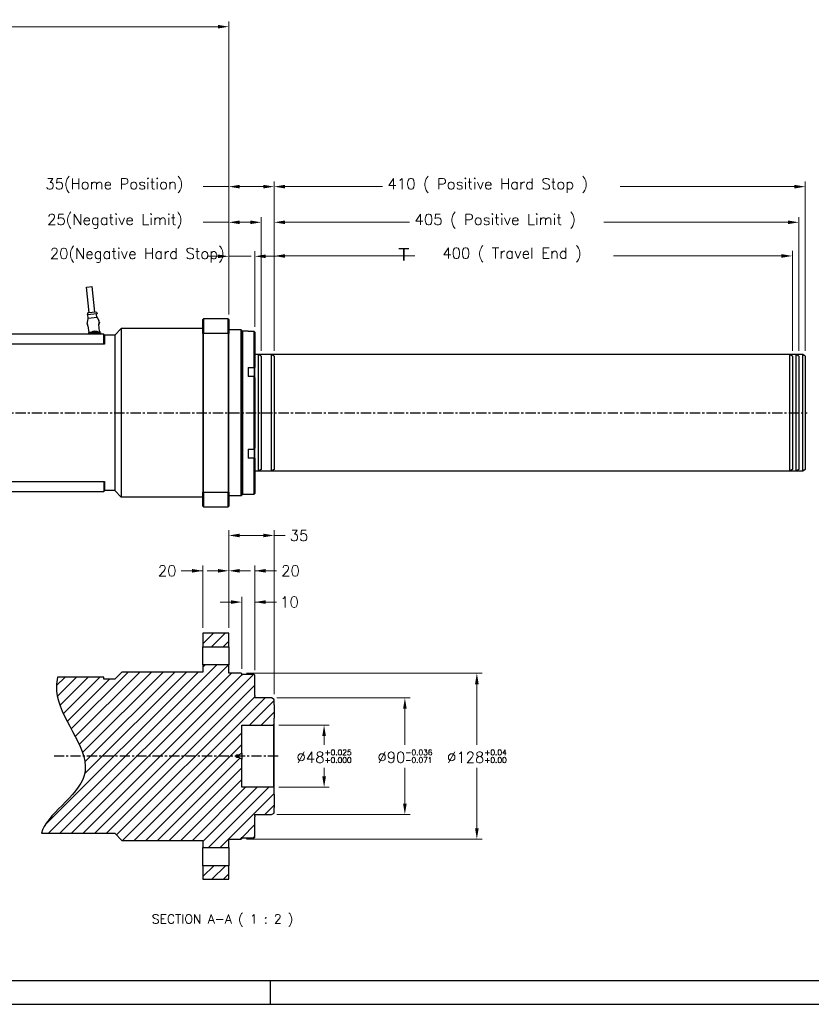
# Model space of a CAD drawing. Extents: x 0 to 1685, y -10 to 1188.
# Tile 2 of 19: x 648 to 1259, y 0 to 760. Entities that reach past the tile are written whole.
import ezdxf

# ---------------------------------------------------------------- set-up
doc = ezdxf.new("R2010")
doc.units = 0
doc.header["$LTSCALE"] = 25.4
doc.linetypes.add('CENTER', pattern=[2, 1.25, -0.25, 0.25, -0.25])
doc.layers.get('0').update_dxf_attribs({"linetype": 'CONTINUOUS'})
doc.layers.get('Defpoints').update_dxf_attribs({"linetype": 'CONTINUOUS'})
doc.layers.add('ATA-CENTER', color=133, linetype='CENTER')
doc.layers.add('ATA-HATCH', color=252, linetype='CONTINUOUS')
for name, color, linetype, lineweight in [('ATA-DIM', 252, 'CONTINUOUS', 25), ('ATA-SECTION', 3, 'CONTINUOUS', 35), ('ATA-TEXT', 7, 'CONTINUOUS', 25)]:
    doc.layers.add(name, color=color, linetype=linetype, lineweight=lineweight)
doc.styles.get("Standard").update_dxf_attribs({"font": 'simplex.shx'})
doc.styles.add('주 문자 (ISO)', font='arial.ttf')
doc.dimstyles.new('ata_A1', dxfattribs={"dimtxt": 4.2, "dimasz": 4.2, "dimexe": 2, "dimexo": 2, "dimgap": 2, "dimtad": 0, "dimtih": 1, "dimtoh": 1, "dimdec": 6, "dimdsep": 46, "dimtxsty": 'Standard', "dimcen": 0, "dimclrd": 252, "dimclre": 252, "dimclrt": 4, "dimadec": 6, "dimazin": 2, "dimtfac": 1, "dimtdec": 6, "dimtofl": 0, "dimtmove": 0, "dimatfit": 3, "dimfxl": 0, "dimtolj": 1, "dimtzin": 0, "dimlwd": 0, "dimlwe": 0, "dimarcsym": 0})

# ---------------------------------------------------------------- blocks, each defined once
blk = doc.blocks.new('*D12212')
at = {"layer": 'ATA-DIM', "color": 252, "lineweight": 0}
for p, q in [((809.09, 532.61), (809.09, 581.45)), ((829.09, 522.94), (829.09, 581.45)), ((800.69, 577.45), (792.29, 577.45)), ((809.09, 577.45), (826.26, 577.45)), ((837.49, 577.45), (845.89, 577.45))]:
    blk.add_line(p, q, dxfattribs=at)
at = {"layer": 'ATA-DIM', "color": 252}
for points in [[(800.69, 576.05), (800.69, 578.85), (809.09, 577.45)], [(837.49, 578.85), (837.49, 576.05), (829.09, 577.45)]]:
    blk.add_solid(points, dxfattribs=at)
at = {"layer": 'Defpoints', "color": 0}
for p in [(829.09, 577.45), (809.09, 528.61), (829.09, 518.94)]:
    blk.add_point(p, dxfattribs=at)
at = {"layer": 'ATA-DIM', "color": 4, "insert": (670.9, 583.84), "char_height": 8.4, "attachment_point": 1}
blk.add_mtext('\\A1;20(Negative Hard Stop)', dxfattribs=at)
blk = doc.blocks.new('*D12224')
at = {"layer": 'ATA-DIM', "color": 252, "lineweight": 0}
for p, q in [((800.69, 334.65), (792.29, 334.65)), ((809.09, 290.52), (809.09, 338.65)), ((829.09, 258.02), (829.09, 338.65)), ((829.09, 334.65), (845.89, 334.65)), ((837.49, 334.65), (845.89, 334.65))]:
    blk.add_line(p, q, dxfattribs=at)
at = {"layer": 'ATA-DIM', "color": 252}
for points in [[(800.69, 333.25), (800.69, 336.05), (809.09, 334.65)], [(837.49, 336.05), (837.49, 333.25), (829.09, 334.65)]]:
    blk.add_solid(points, dxfattribs=at)
at = {"layer": 'Defpoints', "color": 0}
for p in [(809.09, 334.65), (809.09, 286.52), (829.09, 254.02)]:
    blk.add_point(p, dxfattribs=at)
at = {"layer": 'ATA-DIM', "color": 4, "insert": (856.69, 334.65), "char_height": 8.4, "attachment_point": 5}
blk.add_mtext('20', dxfattribs=at)
blk = doc.blocks.new('*D12220')
at = {"layer": 'ATA-DIM', "color": 252, "lineweight": 0}
for p, q in [((819.09, 259.02), (819.09, 314.52)), ((829.09, 258.02), (829.09, 314.52)), ((810.69, 310.52), (802.29, 310.52)), ((829.09, 310.52), (845.89, 310.52)), ((837.49, 310.52), (845.89, 310.52))]:
    blk.add_line(p, q, dxfattribs=at)
at = {"layer": 'ATA-DIM', "color": 252}
for points in [[(810.69, 309.12), (810.69, 311.92), (819.09, 310.52)], [(837.49, 311.92), (837.49, 309.12), (829.09, 310.52)]]:
    blk.add_solid(points, dxfattribs=at)
at = {"layer": 'Defpoints', "color": 0}
for p in [(819.09, 310.52), (819.09, 255.02), (829.09, 254.02)]:
    blk.add_point(p, dxfattribs=at)
at = {"layer": 'ATA-DIM', "color": 4, "insert": (855.89, 310.52), "char_height": 8.4, "attachment_point": 5}
blk.add_mtext('10', dxfattribs=at)
blk = doc.blocks.new('*D12216')
at = {"layer": 'ATA-DIM', "color": 252, "lineweight": 0}
for p, q in [((809.09, 290.52), (809.09, 365.93)), ((844.09, 239.37), (844.09, 365.93)), ((835.69, 361.93), (817.49, 361.93)), ((844.09, 361.93), (852.49, 361.93))]:
    blk.add_line(p, q, dxfattribs=at)
at = {"layer": 'ATA-DIM', "color": 252}
for points in [[(817.49, 363.33), (817.49, 360.53), (809.09, 361.93)], [(835.69, 360.53), (835.69, 363.33), (844.09, 361.93)]]:
    blk.add_solid(points, dxfattribs=at)
at = {"layer": 'Defpoints', "color": 0}
for p in [(809.09, 361.93), (809.09, 286.52), (844.09, 235.37)]:
    blk.add_point(p, dxfattribs=at)
at = {"layer": 'ATA-DIM', "color": 4, "insert": (863.29, 361.93), "char_height": 8.4, "attachment_point": 5}
blk.add_mtext('35', dxfattribs=at)
blk = doc.blocks.new('*D12219')
at = {"layer": 'ATA-DIM', "color": 252, "lineweight": 0}
for p, q in [((789.09, 334.65), (772.29, 334.65)), ((780.69, 334.65), (772.29, 334.65)), ((789.09, 290.52), (789.09, 338.65)), ((809.09, 290.52), (809.09, 338.65)), ((817.49, 334.65), (825.89, 334.65))]:
    blk.add_line(p, q, dxfattribs=at)
at = {"layer": 'ATA-DIM', "color": 252}
for points in [[(780.69, 333.25), (780.69, 336.05), (789.09, 334.65)], [(817.49, 336.05), (817.49, 333.25), (809.09, 334.65)]]:
    blk.add_solid(points, dxfattribs=at)
at = {"layer": 'Defpoints', "color": 0}
for p in [(809.09, 334.65), (789.09, 286.52), (809.09, 286.52)]:
    blk.add_point(p, dxfattribs=at)
at = {"layer": 'ATA-DIM', "color": 4, "insert": (761.48, 334.65), "char_height": 8.4, "attachment_point": 5}
blk.add_mtext('20', dxfattribs=at)
blk = doc.blocks.new('*D12211')
at = {"layer": 'ATA-DIM', "color": 252, "lineweight": 0}
for p, q in [((809.09, 603.68), (789.22, 603.68)), ((809.09, 532.61), (809.09, 607.68)), ((817.49, 603.68), (825.69, 603.68)), ((834.09, 504.45), (834.09, 607.68))]:
    blk.add_line(p, q, dxfattribs=at)
at = {"layer": 'ATA-DIM', "color": 252}
for points in [[(817.49, 605.08), (817.49, 602.28), (809.09, 603.68)], [(825.69, 602.28), (825.69, 605.08), (834.09, 603.68)]]:
    blk.add_solid(points, dxfattribs=at)
at = {"layer": 'Defpoints', "color": 0}
for p in [(834.09, 603.68), (809.09, 528.61), (834.09, 500.45)]:
    blk.add_point(p, dxfattribs=at)
at = {"layer": 'ATA-DIM', "color": 4, "insert": (668.8, 610.06), "char_height": 8.4, "attachment_point": 1}
blk.add_mtext('\\A1;25(Negative Limit)', dxfattribs=at)
blk = doc.blocks.new('*D12210')
at = {"layer": 'ATA-DIM', "color": 252, "lineweight": 0}
for p, q in [((809.09, 631.21), (789.22, 631.21)), ((809.09, 532.61), (809.09, 635.21)), ((817.49, 631.21), (835.69, 631.21)), ((844.09, 504.45), (844.09, 635.21))]:
    blk.add_line(p, q, dxfattribs=at)
at = {"layer": 'ATA-DIM', "color": 252}
for points in [[(817.49, 632.61), (817.49, 629.81), (809.09, 631.21)], [(835.69, 629.81), (835.69, 632.61), (844.09, 631.21)]]:
    blk.add_solid(points, dxfattribs=at)
at = {"layer": 'Defpoints', "color": 0}
for p in [(844.09, 631.21), (809.09, 528.61), (844.09, 500.45)]:
    blk.add_point(p, dxfattribs=at)
at = {"layer": 'ATA-DIM', "color": 4, "insert": (667.45, 637.59), "char_height": 8.4, "attachment_point": 1}
blk.add_mtext('\\A1;35(Home Position)', dxfattribs=at)
blk = doc.blocks.new('*D12223')
at = {"layer": 'ATA-DIM', "color": 252, "lineweight": 0}
for p, q in [((844.09, 504.45), (844.09, 581.72)), ((852.49, 577.72), (952.6, 577.72)), ((1235.69, 577.72), (1106.09, 577.72)), ((1244.09, 504.45), (1244.09, 581.72))]:
    blk.add_line(p, q, dxfattribs=at)
at = {"layer": 'ATA-DIM', "color": 252}
for points in [[(852.49, 579.12), (852.49, 576.32), (844.09, 577.72)], [(1235.69, 576.32), (1235.69, 579.12), (1244.09, 577.72)]]:
    blk.add_solid(points, dxfattribs=at)
at = {"layer": 'Defpoints', "color": 0}
for p in [(1244.09, 577.72), (844.09, 500.45), (1244.09, 500.45)]:
    blk.add_point(p, dxfattribs=at)
at = {"layer": 'ATA-DIM', "color": 4, "insert": (956.6, 584.1), "char_height": 8.4, "attachment_point": 1}
blk.add_mtext('\\A1;   400 ( Travel End )', dxfattribs=at)
blk = doc.blocks.new('*D12222')
at = {"layer": 'ATA-DIM', "color": 252, "lineweight": 0}
for p, q in [((844.09, 504.45), (844.09, 607.68)), ((852.49, 603.68), (948.46, 603.68)), ((1240.69, 603.68), (1098.59, 603.68)), ((1249.09, 504.45), (1249.09, 607.68))]:
    blk.add_line(p, q, dxfattribs=at)
at = {"layer": 'ATA-DIM', "color": 252}
for points in [[(852.49, 605.08), (852.49, 602.28), (844.09, 603.68)], [(1240.69, 602.28), (1240.69, 605.08), (1249.09, 603.68)]]:
    blk.add_solid(points, dxfattribs=at)
at = {"layer": 'Defpoints', "color": 0}
for p in [(1249.09, 603.68), (844.09, 500.45), (1249.09, 500.45)]:
    blk.add_point(p, dxfattribs=at)
at = {"layer": 'ATA-DIM', "color": 4, "insert": (952.46, 610.06), "char_height": 8.4, "attachment_point": 1}
blk.add_mtext('\\A1;405 ( Positive Limit )', dxfattribs=at)
blk = doc.blocks.new('*D12221')
at = {"layer": 'ATA-DIM', "color": 252, "lineweight": 0}
for p, q in [((844.09, 504.45), (844.09, 635.21)), ((852.49, 631.21), (927.61, 631.21)), ((1245.69, 631.21), (1111.09, 631.21)), ((1254.09, 504.45), (1254.09, 635.21))]:
    blk.add_line(p, q, dxfattribs=at)
at = {"layer": 'ATA-DIM', "color": 252}
for points in [[(852.49, 632.61), (852.49, 629.81), (844.09, 631.21)], [(1245.69, 629.81), (1245.69, 632.61), (1254.09, 631.21)]]:
    blk.add_solid(points, dxfattribs=at)
at = {"layer": 'Defpoints', "color": 0}
for p in [(1254.09, 631.21), (844.09, 500.45), (1254.09, 500.45)]:
    blk.add_point(p, dxfattribs=at)
at = {"layer": 'ATA-DIM', "color": 4, "insert": (931.61, 637.59), "char_height": 8.4, "attachment_point": 1}
blk.add_mtext('\\A1;410 ( Positive Hard Stop )', dxfattribs=at)
blk = doc.blocks.new('*D12225')
at = {"layer": 'ATA-DIM', "color": 252, "lineweight": 0}
for p, q in [((53.09, 683.11), (53.09, 758.71)), ((61.49, 754.71), (390.17, 754.71)), ((800.69, 754.71), (472.01, 754.71)), ((809.09, 532.61), (809.09, 758.71))]:
    blk.add_line(p, q, dxfattribs=at)
at = {"layer": 'ATA-DIM', "color": 252}
for points in [[(61.49, 756.11), (61.49, 753.31), (53.09, 754.71)], [(800.69, 753.31), (800.69, 756.11), (809.09, 754.71)]]:
    blk.add_solid(points, dxfattribs=at)
at = {"layer": 'Defpoints', "color": 0}
for p in [(809.09, 754.71), (53.09, 679.11), (809.09, 528.61)]:
    blk.add_point(p, dxfattribs=at)
at = {"layer": 'ATA-DIM', "color": 4, "insert": (431.09, 754.71), "char_height": 8.4, "attachment_point": 5}
blk.add_mtext('\\A1;756(T+356)', dxfattribs=at)
blk = doc.blocks.new('*D12215')
at = {"layer": 'ATA-DIM', "color": 252, "lineweight": 0}
for p, q in [((822.59, 255.52), (1004.54, 255.52)), ((1000.54, 247.12), (1000.54, 200.42)), ((1000.54, 135.92), (1000.54, 182.62)), ((822.59, 127.52), (1004.54, 127.52))]:
    blk.add_line(p, q, dxfattribs=at)
at = {"layer": 'ATA-DIM', "color": 252}
for points in [[(1001.94, 247.12), (999.14, 247.12), (1000.54, 255.52)], [(999.14, 135.92), (1001.94, 135.92), (1000.54, 127.52)]]:
    blk.add_solid(points, dxfattribs=at)
at = {"layer": 'Defpoints', "color": 0}
for p in [(818.59, 255.52), (818.59, 127.52), (1000.54, 127.52)]:
    blk.add_point(p, dxfattribs=at)
at = {"layer": 'ATA-DIM', "color": 4, "insert": (1000.54, 191.52), "char_height": 8.4, "attachment_point": 5}
blk.add_mtext('%%C128{\\H0.5x;\\S+0.04^ +0.00;}', dxfattribs=at)
blk = doc.blocks.new('*D12214')
at = {"layer": 'ATA-DIM', "color": 252, "lineweight": 0}
for p, q in [((846.09, 236.52), (948.98, 236.52)), ((944.98, 228.12), (944.98, 200.42)), ((944.98, 154.92), (944.98, 182.62)), ((846.09, 146.52), (948.98, 146.52))]:
    blk.add_line(p, q, dxfattribs=at)
at = {"layer": 'ATA-DIM', "color": 252}
for points in [[(946.38, 228.12), (943.58, 228.12), (944.98, 236.52)], [(943.58, 154.92), (946.38, 154.92), (944.98, 146.52)]]:
    blk.add_solid(points, dxfattribs=at)
at = {"layer": 'Defpoints', "color": 0}
for p in [(842.09, 236.52), (842.09, 146.52), (944.98, 146.52)]:
    blk.add_point(p, dxfattribs=at)
at = {"layer": 'ATA-DIM', "color": 4, "insert": (944.98, 191.52), "char_height": 8.4, "attachment_point": 5}
blk.add_mtext('%%C90{\\H0.5x;\\S-0.036^ -0.071;}', dxfattribs=at)
blk = doc.blocks.new('*D12213')
at = {"layer": 'ATA-DIM', "color": 252, "lineweight": 0}
for p, q in [((847.59, 215.52), (886.61, 215.52)), ((882.61, 207.12), (882.61, 200.42)), ((882.61, 175.92), (882.61, 182.62)), ((847.59, 167.52), (886.61, 167.52))]:
    blk.add_line(p, q, dxfattribs=at)
at = {"layer": 'ATA-DIM', "color": 252}
for points in [[(884.01, 207.12), (881.21, 207.12), (882.61, 215.52)], [(881.21, 175.92), (884.01, 175.92), (882.61, 167.52)]]:
    blk.add_solid(points, dxfattribs=at)
at = {"layer": 'Defpoints', "color": 0}
for p in [(843.59, 215.52), (843.59, 167.52), (882.61, 167.52)]:
    blk.add_point(p, dxfattribs=at)
at = {"layer": 'ATA-DIM', "color": 4, "insert": (882.61, 191.52), "char_height": 8.4, "attachment_point": 5}
blk.add_mtext('%%C48{\\H0.5x;\\S+0.025^ +0.000;}', dxfattribs=at)
blk = doc.blocks.new('ata-Border-A1-002')
blk.add_line((834, 9), (7, 9))
at = {"color": 253, "ltscale": 0.5}
for p, q in [((420.5, 9), (420.5, 0)), ((0, 0), (841, 0))]:
    blk.add_line(p, q, dxfattribs=at)

msp = doc.modelspace()

# ---------------------------------------------------------------- hatches: boundary and pattern name
at = {"layer": 'ATA-HATCH'}
h = msp.add_hatch(dxfattribs=at)
h.set_pattern_fill('ANSI31', color=256, scale=2)
h.set_pattern_definition([(45, (-1567.588, -3596.052), (-4.490128, 4.490128), [])])
edge = h.paths.add_edge_path()
edge.add_spline(control_points=[(676.9038312, 252.6451838), (675.8713354, 247.8511528), (674.989992, 222.9700324), (722.1342571, 176.8073201), (667.5567405, 146.2600099), (664.4881737, 132.0202838)], knot_values=[27.8880420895, 27.8880420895, 27.8880420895, 27.8880420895, 35.7755741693, 68.202521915, 95.9084680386, 95.9084680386, 95.9084680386, 95.9084680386], degree=3, periodic=0)
edge.add_line((664.4881737, 132.0202838), (721.0876432, 132.0202838))
edge.add_line((721.0876432, 132.0202838), (726.5876432, 126.5202838))
edge.add_line((726.5876432, 126.5202838), (789.0876432, 126.5202838))
edge.add_line((789.0876432, 126.5202838), (789.0876432, 121.0202838))
edge.add_line((789.0876432, 121.0202838), (809.0876432, 121.0202838))
edge.add_line((809.0876432, 121.0202838), (809.0876432, 127.5202838))
edge.add_line((809.0876432, 127.5202838), (818.5876432, 127.5202838))
edge.add_line((818.5876432, 127.5202838), (819.0876432, 128.0202838))
edge.add_line((819.0876432, 128.0202838), (819.0876432, 129.0202838))
edge.add_line((819.0876432, 129.0202838), (819.5876432, 128.5202838))
edge.add_line((819.5876432, 128.5202838), (828.5876432, 128.5202838))
edge.add_line((828.5876432, 128.5202838), (829.0876432, 129.0202838))
edge.add_line((829.0876432, 129.0202838), (829.0876432, 144.7702838))
edge.add_line((829.0876432, 144.7702838), (829.0876432, 145.5199048))
edge.add_line((829.0876432, 145.5199048), (829.0876432, 146.3202838))
edge.add_line((829.0876432, 146.3202838), (829.0876432, 146.5202838))
edge.add_line((829.0876432, 146.5202838), (842.0876432, 146.5202838))
edge.add_line((842.0876432, 146.5202838), (844.0876432, 147.6749843))
edge.add_line((844.0876432, 147.6749843), (844.0876432, 151.9672838))
edge.add_line((844.0876432, 151.9672838), (844.0876432, 162.0732838))
edge.add_line((844.0876432, 162.0732838), (844.0876432, 167.0202838))
edge.add_line((844.0876432, 167.0202838), (843.5876432, 167.5202838))
edge.add_line((843.5876432, 167.5202838), (819.0876432, 167.5202838))
edge.add_line((819.0876432, 167.5202838), (819.0876432, 189.2702838))
edge.add_line((819.0876432, 189.2702838), (816.9225797, 190.5202838))
edge.add_line((816.9225797, 190.5202838), (815.0876432, 190.5202838))
edge.add_line((815.0876432, 190.5202838), (814.4867826, 191.5202838))
edge.add_line((814.4867826, 191.5202838), (815.0876432, 192.5202838))
edge.add_line((815.0876432, 192.5202838), (816.9225797, 192.5202838))
edge.add_line((816.9225797, 192.5202838), (819.0876432, 193.7702838))
edge.add_line((819.0876432, 193.7702838), (819.0876432, 215.5202838))
edge.add_line((819.0876432, 215.5202838), (843.5876432, 215.5202838))
edge.add_line((843.5876432, 215.5202838), (844.0876432, 216.0202838))
edge.add_line((844.0876432, 216.0202838), (844.0876432, 220.9672838))
edge.add_line((844.0876432, 220.9672838), (844.0876432, 231.0732838))
edge.add_line((844.0876432, 231.0732838), (844.0876432, 235.3655832))
edge.add_line((844.0876432, 235.3655832), (842.0876432, 236.5202838))
edge.add_line((842.0876432, 236.5202838), (829.0876432, 236.5202838))
edge.add_line((829.0876432, 236.5202838), (829.0876432, 236.7202838))
edge.add_line((829.0876432, 236.7202838), (829.0876432, 237.5206628))
edge.add_line((829.0876432, 237.5206628), (829.0876432, 238.2702838))
edge.add_line((829.0876432, 238.2702838), (829.0876432, 254.0202838))
edge.add_line((829.0876432, 254.0202838), (828.5876432, 254.5202838))
edge.add_line((828.5876432, 254.5202838), (819.5876432, 254.5202838))
edge.add_line((819.5876432, 254.5202838), (819.0876432, 254.0202838))
edge.add_line((819.0876432, 254.0202838), (819.0876432, 255.0202838))
edge.add_line((819.0876432, 255.0202838), (818.5876432, 255.5202838))
edge.add_line((818.5876432, 255.5202838), (809.0876432, 255.5202838))
edge.add_line((809.0876432, 255.5202838), (809.0876432, 262.0202838))
edge.add_line((809.0876432, 262.0202838), (789.0876432, 262.0202838))
edge.add_line((789.0876432, 262.0202838), (789.0876432, 256.5202838))
edge.add_line((789.0876432, 256.5202838), (726.5876432, 256.5202838))
edge.add_line((726.5876432, 256.5202838), (721.0876432, 251.0202838))
edge.add_line((721.0876432, 251.0202838), (712.6076746, 251.0202838))
edge.add_line((712.6076746, 251.0202838), (712.6076746, 252.6451838))
edge.add_line((712.6076746, 252.6451838), (676.9038312, 252.6451838))
h.paths.add_polyline_path([(809.0876432, 276.0202838), (809.0876432, 286.5202838), (789.0876432, 286.5202838), (789.0876432, 276.0202838)])
h.paths.add_polyline_path([(789.0876432, 107.0202838), (789.0876432, 96.5202838), (809.0876432, 96.5202838), (809.0876432, 107.0202838)])

# ---------------------------------------------------------------- linework, layer by layer
for p, q in [((699.1562139, 553.6934028), (703.6307746, 554.1712172)), ((701.2798337, 533.8064664), (699.1562139, 553.6934028)), ((705.7543943, 534.2842808), (703.6307746, 554.1712172)), ((700.1860522, 533.6896673), (699.8481502, 532.1450566)), ((707.5046207, 532.9626502), (699.8481502, 532.1450566)), ((706.8481758, 534.4010799), (700.1860522, 533.6896673)), ((700.6213942, 529.6128453), (700.3453236, 532.1981471)), ((706.8481758, 534.4010799), (707.5046207, 532.9626502)), ((707.2835179, 530.3242579), (707.0074473, 532.9095597)), ((699.6765423, 525.2760091), (699.6412493, 525.606516)), ((700.2643146, 529.2351492), (699.6906193, 526.5524168)), ((707.508728, 530.1471699), (700.4386565, 529.3921947)), ((707.7123006, 530.0304798), (708.8395495, 527.5293822)), ((709.3358028, 519.5814405), (708.7921145, 524.6728859)), ((709.1228371, 526.2847285), (709.087544, 526.6152354)), ((789.0876432, 528.6056106), (789.5876432, 529.1056106)), ((789.0876432, 517.8122279), (789.0876432, 528.6056106)), ((789.5876432, 529.1056106), (789.5876432, 517.9957564)), ((808.5876432, 529.1056106), (789.5876432, 529.1056106)), ((808.5876432, 517.9957564), (808.5876432, 529.1056106)), ((809.0876432, 528.6056106), (808.5876432, 529.1056106)), ((809.0876432, 528.6056106), (809.0876432, 517.8122279)), ((242.5876432, 517.6056106), (712.5876432, 517.6056106)), ((700.3401665, 523.7703476), (700.8838548, 518.6789021)), ((701.5876432, 518.6056106), (701.5876432, 518.2056106)), ((701.6876432, 518.2056106), (701.5876432, 518.2056106)), ((701.5876432, 518.2056106), (701.5876432, 517.6056106)), ((702.2876432, 518.7056106), (701.6876432, 518.7056106)), ((701.6876432, 518.2056106), (701.7876432, 518.2056106)), ((701.7776432, 517.8439047), (701.7876432, 517.8439047)), ((701.7776432, 517.790501), (701.7776432, 517.8439047)), ((701.7776432, 517.790501), (701.7876432, 517.790501)), ((701.7776432, 517.7253669), (701.7776432, 517.790501)), ((701.7776432, 517.7253669), (701.7876432, 517.7253669)), ((701.7776432, 517.7056106), (701.7776432, 517.7253669)), ((701.7776432, 517.7056106), (701.7776432, 517.6056106)), ((701.7876432, 517.7056106), (701.7776432, 517.7056106)), ((701.7876432, 517.6056106), (701.7876432, 518.2056106)), ((701.7976432, 517.6056106), (701.7976432, 518.1956106)), ((708.8876432, 518.7056106), (702.2876432, 518.7056106)), ((702.2976432, 518.6956106), (708.8776432, 518.6956106)), ((709.4876432, 518.7056106), (708.8876432, 518.7056106)), ((709.3776432, 518.1956106), (709.3776432, 517.6056106)), ((709.3876432, 518.2056106), (709.3876432, 517.6056106)), ((709.4876432, 518.2056106), (709.3876432, 518.2056106)), ((709.4876432, 518.2056106), (709.5876432, 518.2056106)), ((709.5876432, 518.2056106), (709.5876432, 518.6056106)), ((709.5876432, 517.6056106), (709.5876432, 518.2056106)), ((710.0496337, 517.6056106), (709.9992127, 518.0777859)), ((712.5876432, 509.6056106), (712.5876432, 517.6056106)), ((721.0876432, 516.6056106), (726.0876432, 521.6056106)), ((789.0876432, 521.6056106), (726.0876432, 521.6056106)), ((726.0876432, 521.6056106), (726.0876432, 391.6056106)), ((789.0876432, 517.8122279), (789.0876432, 395.3989933)), ((789.5876432, 517.9957564), (808.5876432, 517.9957564)), ((789.5876432, 395.2154648), (789.5876432, 517.9957564)), ((808.5876432, 517.9957564), (808.5876432, 395.2154648)), ((818.5876432, 520.6056106), (809.0876432, 520.6056106)), ((809.0876432, 395.3989933), (809.0876432, 517.8122279)), ((819.0876432, 520.1056106), (818.5876432, 520.6056106)), ((818.5876432, 392.6056106), (818.5876432, 520.6056106)), ((819.0876432, 520.1056106), (819.0876432, 393.1056106)), ((819.0876432, 519.1056106), (819.5876432, 519.6056106)), ((824.0876432, 519.6056106), (819.5876432, 519.6056106)), ((819.5876432, 519.6056106), (819.5876432, 393.6056106)), ((824.0876432, 519.6056106), (824.0876432, 519.4784983)), ((828.5876432, 519.4784983), (824.0876432, 519.4784983)), ((828.5876432, 491.5061561), (828.5876432, 519.4784983)), ((829.0876432, 518.9434001), (829.0876432, 491.6716197)), ((712.5876432, 509.6056106), (242.5876432, 509.6056106)), ((712.5876432, 516.1056106), (713.0876432, 516.6056106)), ((713.0876432, 509.6056106), (712.5876432, 509.6056106)), ((721.0876432, 516.6056106), (713.0876432, 516.6056106)), ((713.0876432, 516.6056106), (713.0876432, 509.6056106)), ((721.0876432, 516.6056106), (721.0876432, 396.6056106)), ((842.0876432, 501.6056106), (829.0876432, 501.6056106)), ((842.0876432, 411.6056106), (842.0876432, 501.6056106)), ((844.0876432, 500.4509101), (842.0876432, 501.6056106)), ((844.0876432, 500.4509101), (844.0876432, 412.7603112)), ((824.0876432, 491.5061561), (828.5876432, 491.5061561)), ((824.0876432, 491.5061561), (824.0876432, 484.5779528)), ((828.5876432, 491.5061561), (828.5876432, 489.3197122)), ((828.5876432, 489.3197122), (828.5876432, 484.5779528)), ((829.0876432, 489.7527249), (829.0876432, 491.6716197)), ((829.0876432, 483.8773911), (829.0876432, 489.7527249)), ((828.5876432, 484.5779528), (824.0876432, 484.5779528)), ((828.5876432, 428.6332684), (828.5876432, 484.5779528)), ((829.0876432, 483.8773911), (829.0876432, 429.3338302)), ((824.0876432, 428.6332684), (828.5876432, 428.6332684)), ((824.0876432, 428.6332684), (824.0876432, 421.7050652)), ((828.5876432, 428.6332684), (828.5876432, 423.891509)), ((829.0876432, 423.4584963), (829.0876432, 429.3338302)), ((828.5876432, 421.7050652), (824.0876432, 421.7050652)), ((828.5876432, 423.891509), (828.5876432, 421.7050652)), ((828.5876432, 393.732723), (828.5876432, 421.7050652)), ((829.0876432, 421.5396015), (829.0876432, 423.4584963)), ((829.0876432, 421.5396015), (829.0876432, 394.2678211)), ((842.0876432, 411.6056106), (829.0876432, 411.6056106)), ((844.0876432, 412.7603112), (842.0876432, 411.6056106)), ((242.5876432, 403.6056106), (712.5876432, 403.6056106)), ((712.5876432, 403.6056106), (712.5876432, 395.6056106)), ((712.5876432, 403.6056106), (713.0876432, 403.6056106)), ((713.0876432, 403.6056106), (713.0876432, 396.6056106)), ((712.5876432, 395.6056106), (242.5876432, 395.6056106)), ((712.5876432, 397.1056106), (713.0876432, 396.6056106)), ((721.0876432, 396.6056106), (713.0876432, 396.6056106)), ((721.0876432, 396.6056106), (726.0876432, 391.6056106)), ((789.0876432, 384.6056106), (789.0876432, 395.3989933)), ((809.0876432, 395.3989933), (809.0876432, 384.6056106)), ((789.0876432, 391.6056106), (726.0876432, 391.6056106)), ((789.5876432, 395.2154648), (789.5876432, 384.1056106)), ((808.5876432, 395.2154648), (789.5876432, 395.2154648)), ((808.5876432, 384.1056106), (808.5876432, 395.2154648)), ((818.5876432, 392.6056106), (809.0876432, 392.6056106)), ((819.0876432, 393.1056106), (818.5876432, 392.6056106)), ((819.0876432, 394.1056106), (819.5876432, 393.6056106)), ((824.0876432, 393.6056106), (819.5876432, 393.6056106)), ((824.0876432, 393.732723), (828.5876432, 393.732723)), ((824.0876432, 393.732723), (824.0876432, 393.6056106)), ((789.0876432, 384.6056106), (789.5876432, 384.1056106)), ((789.5876432, 384.1056106), (808.5876432, 384.1056106)), ((808.5876432, 384.1056106), (809.0876432, 384.6056106)), ((789.0876432, 286.5202838), (789.0876432, 276.0202838)), ((809.0876432, 286.5202838), (789.0876432, 286.5202838)), ((809.0876432, 276.0202838), (809.0876432, 286.5202838)), ((789.0876432, 262.0202838), (789.0876432, 276.0202838)), ((789.0876432, 276.0202838), (809.0876432, 276.0202838)), ((809.0876432, 276.0202838), (809.0876432, 262.0202838)), ((789.0876432, 262.0202838), (789.0876432, 256.5202838)), ((809.0876432, 262.0202838), (789.0876432, 262.0202838)), ((809.0876432, 255.5202838), (809.0876432, 262.0202838)), ((712.6076746, 252.6451838), (676.9038312, 252.6451838)), ((712.6076746, 251.0202838), (712.6076746, 252.6451838)), ((721.0876432, 251.0202838), (712.6076746, 251.0202838)), ((726.5876432, 256.5202838), (721.0876432, 251.0202838)), ((789.0876432, 256.5202838), (726.5876432, 256.5202838)), ((818.5876432, 255.5202838), (809.0876432, 255.5202838)), ((819.0876432, 255.0202838), (818.5876432, 255.5202838)), ((819.0876432, 254.0202838), (819.0876432, 255.0202838)), ((819.5876432, 254.5202838), (819.0876432, 254.0202838)), ((828.5876432, 254.5202838), (819.5876432, 254.5202838)), ((829.0876432, 254.0202838), (828.5876432, 254.5202838)), ((829.0876432, 238.2702838), (829.0876432, 254.0202838)), ((829.0876432, 238.2702838), (829.0876432, 237.5206628)), ((829.0876432, 236.7202838), (829.0876432, 237.5206628)), ((829.0876432, 236.5202838), (829.0876432, 236.7202838)), ((842.0876432, 236.5202838), (829.0876432, 236.5202838)), ((844.0876432, 235.3655832), (842.0876432, 236.5202838)), ((844.0876432, 231.0732838), (844.0876432, 235.3655832)), ((844.0876432, 231.0732838), (844.0876432, 220.9672838)), ((844.0876432, 216.0202838), (844.0876432, 220.9672838)), ((819.0876432, 215.5202838), (843.5876432, 215.5202838)), ((819.0876432, 193.7702838), (819.0876432, 215.5202838)), ((843.5876432, 215.5202838), (844.0876432, 216.0202838)), ((843.5876432, 215.5202838), (843.5876432, 167.5202838)), ((844.0876432, 167.0202838), (844.0876432, 216.0202838)), ((814.4867826, 191.5202838), (815.0876432, 192.5202838)), ((815.0876432, 190.5202838), (814.4867826, 191.5202838)), ((815.0876432, 190.5202838), (815.0876432, 192.5202838)), ((815.0876432, 192.5202838), (816.9225797, 192.5202838)), ((816.9225797, 190.5202838), (815.0876432, 190.5202838)), ((816.9225797, 192.5202838), (819.0876432, 193.7702838)), ((816.9225797, 190.5202838), (816.9225797, 192.5202838)), ((819.0876432, 189.2702838), (816.9225797, 190.5202838)), ((819.0876432, 193.7702838), (819.0876432, 189.2702838)), ((819.0876432, 167.5202838), (819.0876432, 189.2702838)), ((843.5876432, 167.5202838), (819.0876432, 167.5202838)), ((844.0876432, 167.0202838), (843.5876432, 167.5202838)), ((844.0876432, 162.0732838), (844.0876432, 167.0202838)), ((844.0876432, 162.0732838), (844.0876432, 151.9672838)), ((829.0876432, 146.3202838), (829.0876432, 146.5202838)), ((829.0876432, 146.5202838), (842.0876432, 146.5202838)), ((829.0876432, 145.5199048), (829.0876432, 146.3202838)), ((829.0876432, 145.5199048), (829.0876432, 144.7702838)), ((829.0876432, 129.0202838), (829.0876432, 144.7702838)), ((842.0876432, 146.5202838), (844.0876432, 147.6749843)), ((844.0876432, 147.6749843), (844.0876432, 151.9672838)), ((664.4881737, 132.0202838), (721.0876432, 132.0202838)), ((721.0876432, 132.0202838), (726.5876432, 126.5202838)), ((726.5876432, 126.5202838), (789.0876432, 126.5202838)), ((789.0876432, 126.5202838), (789.0876432, 121.0202838)), ((809.0876432, 127.5202838), (818.5876432, 127.5202838)), ((809.0876432, 121.0202838), (809.0876432, 127.5202838)), ((818.5876432, 127.5202838), (819.0876432, 128.0202838)), ((819.0876432, 129.0202838), (819.5876432, 128.5202838)), ((819.0876432, 128.0202838), (819.0876432, 129.0202838)), ((819.5876432, 128.5202838), (828.5876432, 128.5202838)), ((828.5876432, 128.5202838), (829.0876432, 129.0202838)), ((789.0876432, 107.0202838), (789.0876432, 121.0202838)), ((789.0876432, 121.0202838), (809.0876432, 121.0202838)), ((809.0876432, 121.0202838), (809.0876432, 107.0202838)), ((789.0876432, 107.0202838), (789.0876432, 96.5202838)), ((809.0876432, 107.0202838), (789.0876432, 107.0202838)), ((809.0876432, 96.5202838), (809.0876432, 107.0202838)), ((789.0876432, 96.5202838), (809.0876432, 96.5202838))]:
    msp.add_line(p, q)
at = {"color": 251}
for p, q in [((1252.0876432, 501.6056106), (829.0876432, 501.6056106)), ((832.0876432, 411.6056106), (832.0876432, 501.6056106)), ((834.0876432, 500.4509101), (832.0876432, 501.6056106)), ((834.0876432, 500.4509101), (834.0876432, 412.7603112)), ((1242.0876432, 411.6056106), (1242.0876432, 501.6056106)), ((1244.0876432, 500.4509101), (1242.0876432, 501.6056106)), ((1244.0876432, 500.4509101), (1244.0876432, 412.7603112)), ((1247.0876432, 411.6056106), (1247.0876432, 501.6056106)), ((1249.0876432, 500.4509101), (1247.0876432, 501.6056106)), ((1249.0876432, 500.4509101), (1249.0876432, 412.7603112)), ((1252.0876432, 411.6056106), (1252.0876432, 501.6056106)), ((1254.0876432, 500.4509101), (1252.0876432, 501.6056106)), ((1254.0876432, 500.4509101), (1254.0876432, 412.7603112)), ((1252.0876432, 411.6056106), (829.0876432, 411.6056106)), ((834.0876432, 412.7603112), (832.0876432, 411.6056106)), ((1244.0876432, 412.7603112), (1242.0876432, 411.6056106)), ((1249.0876432, 412.7603112), (1247.0876432, 411.6056106)), ((1254.0876432, 412.7603112), (1252.0876432, 411.6056106))]:
    msp.add_line(p, q, dxfattribs=at)
for centre, radius, start, end in [((702.6242897, 525.925059), 3, 167.9292559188, 186.0952124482), ((700.4598927, 529.1933253), 0.2, 96.0952124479, 167.929255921), ((700.4225248, 529.5916091), 0.2, 276.0952124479, 6.0952124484), ((707.4823873, 530.3454941), 0.2, 186.0952124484, 276.0952124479), ((707.5299642, 529.9483005), 0.2, 24.2611689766, 96.0952124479), ((706.1045036, 526.2966924), 3, 6.0952124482, 24.2611689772), ((705.5876432, 514.6556106), 5, 143.1301023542, 143.842991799), ((701.6876432, 518.6056106), 0.1, 90, 180), ((702.2876432, 518.2056106), 0.5, 90, 180), ((702.2976432, 518.1956106), 0.5, 90, 180), ((705.5876432, 514.6556106), 5, 54.0959314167, 125.9040685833), ((705.5876432, 514.6556106), 4.7, 59.5082382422, 120.4917617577), ((705.5876432, 514.6556106), 4.1, 81.0427839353, 98.9572160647), ((708.8776432, 518.1956106), 0.5, 0, 90), ((708.8876432, 518.2056106), 0.5, 0, 90), ((709.4876432, 518.6056106), 0.1, 0, 90), ((705.5876432, 514.6556106), 5, 36.157008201, 36.8698976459)]:
    msp.add_arc(centre, radius, start, end)
for points in [[(699.675696, 525.2759196), (699.6756803, 525.2758733), (699.6756764, 525.2758141), (699.6756842, 525.2757418)], [(699.9570498, 524.8539868), (700.0044446, 524.7807433), (700.0562862, 524.6931745), (700.1064879, 524.5890664)], [(700.1492228, 524.493724), (700.1251675, 524.5492176), (700.1007217, 524.6011132), (700.0765616, 524.6489031)], [(700.1492228, 524.493724), (700.125057, 524.5494725), (700.1007621, 524.6010242), (700.0766994, 524.6486372)], [(708.8132134, 525.3518325), (708.7857068, 525.1837782), (708.7719267, 524.9901396), (708.7824578, 524.7939147)], [(708.9627082, 525.8858362), (709.0131056, 526.009194), (709.0591177, 526.0878115), (709.0820375, 526.1297623)], [(709.1236833, 526.2848197), (709.1237084, 526.2847777), (709.1237247, 526.2847207), (709.1237324, 526.2846484)], [(700.3240488, 523.8906864), (700.3304446, 523.8508382), (700.3358611, 523.8106668), (700.3401665, 523.7703476)], [(709.3517086, 519.462066), (709.3454169, 519.501587), (709.3400748, 519.541434), (709.3358028, 519.5814405)], [(709.7330027, 518.4769704), (709.6702781, 518.5717688), (709.5980083, 518.6923047), (709.5320325, 518.8431392)], [(709.9988303, 518.0777451), (709.9988488, 518.0777931), (709.9988479, 518.0778644), (709.9988273, 518.0779588)], [(789.0876432, 517.8122279), (789.2542937, 517.8734898), (789.4209612, 517.9346661), (789.5876432, 517.9957564)], [(808.5876432, 517.9957564), (808.7543252, 517.9346661), (808.9209927, 517.8734898), (809.0876432, 517.8122279)], [(828.5876432, 519.4784983), (828.754567, 519.3006172), (828.9212382, 519.1222505), (829.0876432, 518.9434001)], [(828.5876432, 491.5061561), (828.754567, 491.5617758), (828.9212382, 491.6169339), (829.0876432, 491.6716197)], [(829.0876432, 483.8773911), (828.9212382, 484.1109273), (828.754567, 484.3444521), (828.5876432, 484.5779528)], [(828.5876432, 428.6332684), (828.754567, 428.8667692), (828.9212382, 429.100294), (829.0876432, 429.3338302)], [(829.0876432, 421.5396015), (828.9212382, 421.5942874), (828.754567, 421.6494455), (828.5876432, 421.7050652)], [(789.0876432, 395.3989933), (789.2542937, 395.3377314), (789.4209612, 395.2765552), (789.5876432, 395.2154648)], [(809.0876432, 395.3989933), (808.9209927, 395.3377314), (808.7543252, 395.2765552), (808.5876432, 395.2154648)], [(828.5876432, 393.732723), (828.754567, 393.910604), (828.9212382, 394.0889707), (829.0876432, 394.2678211)]]:
    msp.add_open_spline(points, degree=3)
for points, knots in [([(699.7491448, 525.1331525), (699.7390085, 525.1448789), (699.730342, 525.155229), (699.718316, 525.1708607), (699.7145593, 525.1757181), (699.7053725, 525.1898372), (699.7011283, 525.1964215), (699.691973, 525.2150436), (699.6878544, 525.2245595), (699.6803952, 525.2475258), (699.6772191, 525.2615072), (699.6756842, 525.2757418)], [0, 0, 0, 0, 0.022971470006, 0.022971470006, 0.034367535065, 0.034367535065, 0.040556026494, 0.040556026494, 0.044492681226, 0.044492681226, 0.048992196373, 0.048992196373, 0.048992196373, 0.048992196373]), ([(699.7491448, 525.1331525), (699.7478192, 525.1346861), (699.7148292, 525.1730426), (699.7194077, 525.1745037), (699.7524869, 525.1357023)], [0.42248596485, 0.42248596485, 0.42248596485, 0.42248596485, 0.42857142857, 0.58042167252, 0.58042167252, 0.58042167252, 0.58042167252]), ([(699.9570498, 524.8539868), (699.8865589, 524.9629227), (699.8260712, 525.0436326), (699.7728649, 525.1113039), (699.7610646, 525.1256407), (699.7524869, 525.1357023)], [0, 0, 0, 0, 0.070625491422, 0.070625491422, 0.096970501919, 0.096970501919, 0.096970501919, 0.096970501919]), ([(700.3240488, 523.8906864), (700.3059286, 524.0035832), (700.2797336, 524.1144867), (700.2173105, 524.3246242), (700.1798972, 524.4254224), (700.1298231, 524.5395916), (700.1181758, 524.5648281), (700.1064879, 524.5890664)], [0, 0, 0, 0, 0.034494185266, 0.034494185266, 0.070853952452, 0.070853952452, 0.081689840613, 0.081689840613, 0.081689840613, 0.081689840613]), ([(708.7816665, 525.077689), (708.7753368, 524.9630269), (708.7769679, 524.8400668), (708.7889975, 524.7034282), (708.7904848, 524.6881477), (708.7921145, 524.6728859)], [0, 0, 0, 0, 0.036577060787, 0.036577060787, 0.041181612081, 0.041181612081, 0.041181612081, 0.041181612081]), ([(708.8132233, 525.3518896), (708.8020279, 525.2834988), (708.7930584, 525.2104817), (708.7786109, 525.0266666), (708.7762057, 524.910409), (708.7824578, 524.7939147)], [0.021823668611, 0.021823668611, 0.021823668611, 0.021823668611, 0.046355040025, 0.046355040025, 0.081549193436, 0.081549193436, 0.081549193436, 0.081549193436]), ([(708.7816665, 525.077689), (708.78468, 525.132278), (708.7949387, 525.2464736), (708.8137864, 525.3581793), (708.8251381, 525.4159186), (708.8260035, 525.4202711)], [0.075641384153, 0.075641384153, 0.075641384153, 0.075641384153, 0.107142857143, 0.142857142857, 0.145784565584, 0.145784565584, 0.145784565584, 0.145784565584]), ([(708.9627082, 525.8858362), (708.9430008, 525.8375985), (708.9221811, 525.7814283), (708.8749614, 525.6328564), (708.8484033, 525.5329312), (708.8260035, 525.4202711)], [0, 0, 0, 0, 0.032685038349, 0.032685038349, 0.075239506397, 0.075239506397, 0.075239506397, 0.075239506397]), ([(709.0291416, 526.0313959), (709.017652, 526.0063619), (709.0048572, 525.9775214), (708.9744918, 525.9061406), (708.9562858, 525.8619504), (708.9377696, 525.8129899)], [0.044628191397, 0.044628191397, 0.044628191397, 0.044628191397, 0.068505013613, 0.068505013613, 0.09699652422, 0.09699652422, 0.09699652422, 0.09699652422]), ([(709.0287084, 526.0305418), (709.012625, 525.9954612), (708.9837642, 525.9295278), (708.9501178, 525.845641), (708.9377696, 525.8129899)], [0.65581319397, 0.65581319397, 0.65581319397, 0.65581319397, 0.714285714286, 0.747278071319, 0.747278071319, 0.747278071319, 0.747278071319]), ([(709.1237324, 526.2846484), (709.1246735, 526.2757478), (709.1249851, 526.2668606), (709.1245425, 526.2505653), (709.1238788, 526.2430304), (709.1214745, 526.2254938), (709.1193431, 526.2162645), (709.1158818, 526.2036297), (709.1144349, 526.1991968), (709.1112755, 526.1900771), (709.1097188, 526.1861619), (709.1051407, 526.1750331), (709.1026411, 526.1697485), (709.0947766, 526.1534882), (709.0888437, 526.1422199), (709.0820375, 526.1297623)], [0, 0, 0, 0, 0.002812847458, 0.002812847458, 0.005364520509, 0.005364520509, 0.009288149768, 0.009288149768, 0.012472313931, 0.012472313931, 0.017212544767, 0.017212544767, 0.027993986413, 0.027993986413, 0.04903223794, 0.04903223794, 0.04903223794, 0.04903223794]), ([(700.7647021, 517.6056106), (700.7676785, 517.6145724), (700.7706529, 517.623707), (700.8005414, 517.7174439), (700.8273396, 517.8179605), (700.8499095, 517.9314159)], [0.028080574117, 0.028080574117, 0.028080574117, 0.028080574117, 0.032805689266, 0.032805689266, 0.075664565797, 0.075664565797, 0.075664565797, 0.075664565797]), ([(700.8941434, 518.2776074), (700.8911739, 518.2219777), (700.8864258, 518.167449), (700.8800539, 518.1145393), (700.8729682, 518.0557012), (700.8639684, 517.9988183), (700.8537444, 517.9451984), (700.8528497, 517.9405059), (700.8519483, 517.9358379), (700.8510404, 517.9311946)], [0.075027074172, 0.075027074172, 0.075027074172, 0.075027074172, 0.107142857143, 0.107142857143, 0.107142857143, 0.142857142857, 0.142857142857, 0.142857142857, 0.145982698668, 0.145982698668, 0.145982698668, 0.145982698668]), ([(700.8668777, 518.0244412), (700.8768923, 518.0901466), (700.8848284, 518.1598426), (700.8975427, 518.3355157), (700.8994508, 518.4463052), (700.8935271, 518.557367)], [0.020990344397, 0.020990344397, 0.020990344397, 0.020990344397, 0.044178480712, 0.044178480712, 0.077732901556, 0.077732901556, 0.077732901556, 0.077732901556]), ([(700.8944792, 518.277565), (700.9006583, 518.3923394), (700.8988564, 518.515347), (700.8867374, 518.6507593), (700.8853566, 518.6648386), (700.8838548, 518.6789021)], [0, 0, 0, 0, 0.036569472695, 0.036569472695, 0.040812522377, 0.040812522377, 0.040812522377, 0.040812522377]), ([(709.3358028, 519.5814405), (709.3633268, 519.3236882), (709.4613098, 518.9897288), (709.5775261, 518.7446634), (709.6063669, 518.6892106)], [0, 0, 0, 0, 0.14285714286, 0.18990323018, 0.18990323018, 0.18990323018, 0.18990323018]), ([(709.3358028, 519.5814405), (709.3471174, 519.4754835), (709.3665185, 519.3694175), (709.4165039, 519.1634826), (709.448207, 519.0620179), (709.5213394, 518.864565), (709.5643218, 518.7700489), (709.6063924, 518.6891625)], [0, 0, 0, 0, 0.03196783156, 0.03196783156, 0.06597153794, 0.06597153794, 0.10501495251, 0.10501495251, 0.10501495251, 0.10501495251]), ([(709.3517086, 519.462066), (709.3697034, 519.3490321), (709.3957056, 519.2379524), (709.4573585, 519.0293699), (709.494006, 518.9300759), (709.5320325, 518.8431392)], [0, 0, 0, 0, 0.034526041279, 0.034526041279, 0.070302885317, 0.070302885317, 0.070302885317, 0.070302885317]), ([(709.7330027, 518.4769704), (709.8046723, 518.3686531), (709.8635761, 518.2905891), (709.910165, 518.2319661), (709.9192733, 518.220963), (709.925844, 518.2132835)], [0, 0, 0, 0, 0.072611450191, 0.072611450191, 0.095568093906, 0.095568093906, 0.095568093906, 0.095568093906]), ([(709.9096908, 518.2398963), (709.9179085, 518.2301955), (709.9585355, 518.1824372), (709.9551963, 518.1789781), (709.925844, 518.2132835)], [0.39799953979, 0.39799953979, 0.39799953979, 0.39799953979, 0.42857142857, 0.57544528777, 0.57544528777, 0.57544528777, 0.57544528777]), ([(709.9096908, 518.2398963), (709.9241344, 518.2228458), (709.9367471, 518.2080378), (709.9525904, 518.1877233), (709.9571334, 518.1818173), (709.966519, 518.1678213), (709.9702843, 518.1622527), (709.9775844, 518.1484353), (709.9794181, 518.1447846), (709.9840425, 518.134654), (709.9869778, 518.1274804), (709.9936715, 518.1072099), (709.9970441, 518.0927799), (709.9986322, 518.0780039)], [0, 0, 0, 0, 0.029962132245, 0.029962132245, 0.044782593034, 0.044782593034, 0.052433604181, 0.052433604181, 0.054683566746, 0.054683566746, 0.05779365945, 0.05779365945, 0.062521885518, 0.062521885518, 0.062521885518, 0.062521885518]), ([(676.9038312, 252.6451838), (675.8713354, 247.8511528), (674.989992, 222.9700324), (722.1342571, 176.8073201), (667.5567405, 146.2600099), (664.4881737, 132.0202838)], [27.8880420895, 27.8880420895, 27.8880420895, 27.8880420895, 35.7755741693, 68.202521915, 95.9084680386, 95.9084680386, 95.9084680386, 95.9084680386])]:
    msp.add_open_spline(points, degree=3, knots=knots)
at = {"layer": 'ATA-CENTER', "ltscale": 0.25}
for p, q in [((47.4406212, 456.6056106), (1255.6243465, 456.6056106)), ((847.0876432, 191.5202838), (674.3206874, 191.5202838))]:
    msp.add_line(p, q, dxfattribs=at)

# ---------------------------------------------------------------- block references
at = {"xscale": 2, "yscale": 2, "zscale": 2}
msp.add_blockref('ata-Border-A1-002', (0, 0), dxfattribs=at)

# ---------------------------------------------------------------- texts
at = {"layer": 'ATA-SECTION', "insert": (939.980564, 573.9585369), "char_height": 10, "attachment_point": 7, "style": '주 문자 (ISO)'}
msp.add_mtext('T', dxfattribs=at)
at = {"layer": 'ATA-TEXT', "color": 7, "insert": (749.6214065, 60.0238399), "char_height": 6.999999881, "attachment_point": 7}
msp.add_mtext('SECTION A-A ( 1 : 2 )', dxfattribs=at)

# ---------------------------------------------------------------- dimensions: what is measured, and where the dimension line sits
at = {"layer": 'ATA-DIM'}
dim = msp.add_linear_dim(base=(809.0876432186, 754.7077026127), p1=(53.0876432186, 679.1056106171), p2=(809.0876432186, 528.6056106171), text='<>(T+356)', dimstyle='ata_A1', override={"dimscale": 2, "dimtxt": 4.2, "dimtxsty": 'Standard', "dimtfac": 0.571429, "dimtdec": 2, "dimtfill": 0}, dxfattribs=at)
dim.commit()
dim.dimension.update_dxf_attribs({"geometry": '*D12225', "text_midpoint": (431.0876432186, 754.7077026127)})
for base, p1, p2, angle, text, override, picture, middle in [((844.0876432, 631.2077817), (809.0876432, 528.6056106), (844.0876432, 500.4509101), 180, '<>(Home Position)', {"dimscale": 2, "dimtxt": 4.2, "dimtxsty": 'Standard', "dimtfac": 0.571429, "dimtdec": 2}, '*D12210', (726.3376432, 631.2077817)), ((1254.0876432, 631.2077817), (844.0876432, 500.4509101), (1254.0876432, 500.4509101), 180, '<> ( Positive Hard Stop )', {"dimscale": 2, "dimtfac": 0.571429, "dimtdec": 2}, '*D12221', (1019.3496432, 631.2077817)), ((834.0876432, 603.6785038), (809.0876432, 528.6056106), (834.0876432, 500.4509101), 180, '<>(Negative Limit)', {"dimscale": 2, "dimtxt": 4.2, "dimtxsty": 'Standard', "dimtfac": 0.571429, "dimtdec": 2}, '*D12211', (727.0096432, 603.6785038)), ((1249.0876432, 603.6785038), (844.0876432, 500.4509101), (1249.0876432, 500.4509101), 180, '<> ( Positive Limit )', {"dimscale": 2, "dimtfac": 0.571429, "dimtdec": 2}, '*D12222', (1023.5236432, 603.6785038)), ((829.0876432, 577.4535527), (809.0876432, 528.6056106), (829.0876432, 518.9434001), 180, '<>(Negative Hard Stop)', {"dimscale": 2, "dimtxt": 4.2, "dimtxsty": 'Standard', "dimtfac": 0.571429, "dimtdec": 2}, '*D12212', (746.5808135, 577.4535527)), ((1244.0876432, 577.7194997), (844.0876432, 500.4509101), (1244.0876432, 500.4509101), 180, '   <> ( Travel End )', {"dimscale": 2, "dimpost": '', "dimtol": 0, "dimlim": 0, "dimtp": 0, "dimtm": 0, "dimtfac": 0.571429, "dimtdec": 2, "dimtolj": 1, "dimtzin": 0}, '*D12223', (1029.3436432, 577.7194997)), ((1000.5434429, 127.5202838), (818.5876432, 255.5202838), (818.5876432, 127.5202838), 89.9999999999, '%%C<>{\\H0.5x;\\S+0.04^ +0.00;}', {"dimscale": 2, "dimtp": 0.1, "dimtm": 0.1, "dimtfac": 0.71, "dimtdec": 2, "dimtolj": 0, "dimtzin": 8}, '*D12215', (1000.5434429, 191.5202838)), ((944.9785019, 146.5202838), (842.0876432, 236.5202838), (842.0876432, 146.5202838), 89.9999999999, '%%C<>{\\H0.5x;\\S-0.036^ -0.071;}', {"dimscale": 2, "dimtp": 0.1, "dimtm": 0.1, "dimtfac": 0.71, "dimtdec": 2, "dimtolj": 0, "dimtzin": 8}, '*D12214', (944.9785019, 191.5202838)), ((882.6086004, 167.5202838), (843.5876432, 215.5202838), (843.5876432, 167.5202838), 90, '%%C<>{\\H0.5x;\\S+0.025^ +0.000;}', {"dimscale": 2, "dimtp": 0.1, "dimtm": 0.1, "dimtfac": 0.71, "dimtdec": 2, "dimtolj": 0, "dimtzin": 8}, '*D12213', (882.6086004, 191.5202838))]:
    dim = msp.add_linear_dim(base=base, p1=p1, p2=p2, angle=angle, text=text, dimstyle='ata_A1', override=override, dxfattribs=at)
    dim.commit()
    dim.dimension.update_dxf_attribs({"geometry": picture, "text_midpoint": middle, "dimtype": 160})
for base, p1, p2, picture, middle in [((809.0876432, 361.9337677), (844.0876432, 235.3655832), (809.0876432, 286.5202838), '*D12216', (863.2916432, 361.9337677)), ((809.0876432, 334.6519862), (789.0876432, 286.5202838), (809.0876432, 286.5202838), '*D12219', (761.4836432, 334.6519862)), ((809.0876432, 334.6519862), (829.0876432, 254.0202838), (809.0876432, 286.5202838), '*D12224', (856.6916432, 334.6519862)), ((819.0876432, 310.5202858), (829.0876432, 254.0202838), (819.0876432, 255.0202838), '*D12220', (855.8936432, 310.5202858))]:
    dim = msp.add_linear_dim(base=base, p1=p1, p2=p2, dimstyle='ata_A1', override={"dimscale": 2, "dimtp": 0.1, "dimtm": 0.1, "dimtfac": 0.71, "dimtdec": 2, "dimtolj": 0, "dimtzin": 8}, dxfattribs=at)
    dim.commit()
    dim.dimension.update_dxf_attribs({"geometry": picture, "text_midpoint": middle, "dimtype": 160})

doc.saveas('drawing.dxf')
